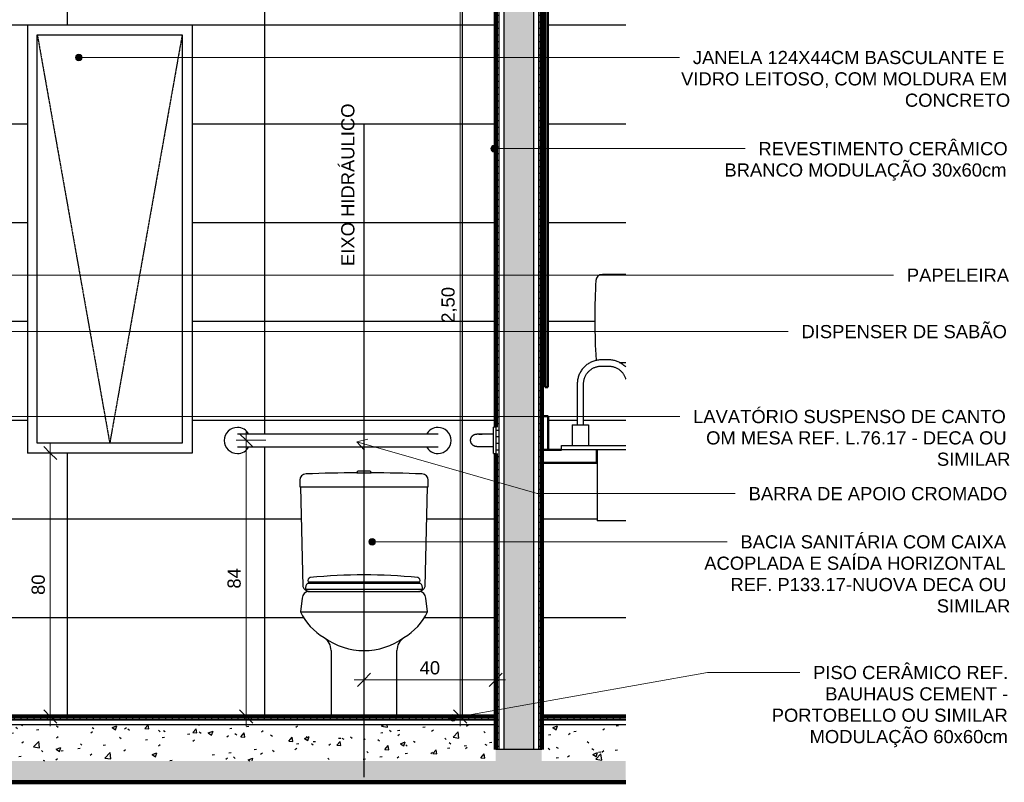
# Model space of a CAD drawing. Header units: millimetres. Extents: x -32127 to -9124, y -6877 to 4737.
# Tile 23 of 25: x -16379 to -13387, y 830 to 3146. Entities that reach past the tile are written whole.
import ezdxf

# ---------------------------------------------------------------- set-up
doc = ezdxf.new("R2010")
doc.units = ezdxf.units.MM
doc.linetypes.add('_Tracejado médio', pattern=[4, 3, -1])
doc.linetypes.add('_Tracejado pequeno', pattern=[2.25, 1.5, -0.75])
for name, color, linetype, lineweight in [('A-ANNO-DIMS', 211, 'Continuous', 9), ('A-ANNO-DIMS-20', 211, 'Continuous', 9), ('A-DETL', 90, 'Continuous', 25), ('A-FLOR', 192, 'Continuous', 25), ('A-FLOR-MCUT', 51, 'Continuous', 25), ('A-FLOR-PATT', 8, 'Continuous', 25), ('A-GENM', 13, 'Continuous', 25), ('A-GLAZ', 151, 'Continuous', 25), ('A-GLAZ-HDLN', 1, '_Tracejado pequeno', 25), ('A-WALL', 113, 'Continuous', 25), ('A-WALL-PATT', 111, 'Continuous', 90), ('G-ANNO-TEXT', 231, 'Continuous', 9), ('P-SANR-FIXT', 6, 'Continuous', 25), ('Q-CASE', 31, 'Continuous', 25), ('Q-SPCQ', 91, 'Continuous', 25)]:
    doc.layers.add(name, color=color, linetype=linetype, lineweight=lineweight)
doc.styles.add('Arial_2', font='arial.ttf', dxfattribs={"height": 40})
doc.dimstyles.new('Diagonal_-_2_0mm_Arial', dxfattribs={"dimscale": 304.8, "dimtxt": 40.810376, "dimasz": 0.131234, "dimexe": 0.098425, "dimexo": 0.0625, "dimgap": 0.009843, "dimtad": 1, "dimdec": 0, "dimlfac": 0.1, "dimdsep": 46, "dimtxsty": 'Arial_2', "dimblk1": 'OBLIQUE', "dimblk2": 'OBLIQUE', "dimsah": 1, "dimcen": 0.09, "dimdle": 0.098425, "dimadec": 0, "dimazin": 0, "dimtfac": 1, "dimtdec": 4, "dimtix": 1, "dimtmove": 0, "dimatfit": 3, "dimfxl": 0.19685, "dimfxlon": 1, "dimtvp": 1, "dimtolj": 1, "dimtzin": 0, "dimarcsym": 2})
doc.dimstyles.new('Diagonal_-_2_0mm_Arial_1', dxfattribs={"dimscale": 304.8, "dimtxt": 40.810376, "dimasz": 0.131234, "dimexe": 0.098425, "dimexo": 0.0625, "dimgap": 0.009843, "dimtad": 1, "dimlfac": 0.001, "dimrnd": 0.01, "dimzin": 0, "dimdsep": 46, "dimtxsty": 'Arial_2', "dimblk1": 'OBLIQUE', "dimblk2": 'OBLIQUE', "dimsah": 1, "dimcen": 0.09, "dimdle": 0.098425, "dimadec": 0, "dimazin": 0, "dimtfac": 1, "dimtdec": 4, "dimtix": 1, "dimtmove": 0, "dimatfit": 3, "dimfxl": 0.19685, "dimfxlon": 1, "dimtvp": 1, "dimtolj": 1, "dimtzin": 0, "dimarcsym": 2})
pattern_1 = [(50, (-14954.41, 0), (145.7474, -12.7507), [15.24, -167.64]), (355, (-14954.4, 0), (-28.194, 152.846), [12.192, -134.112]), (100.451, (-14942.26, -1.06), (117.554, 140.094), [12.952, -142.472]), (46.184, (-14954.4, 40.64), (216.864, -33.634), [22.86, -251.46]), (96.636, (-14936.34, 37.84), (189.922, 197.942), [19.428, -213.708]), (351.184, (-14954.4, 40.64), (189.925, 197.94), [18.288, -201.168]), (21, (-14934.09, 30.48), (121.292, -81.812), [15.24, -167.64]), (326, (-14934.09, 30.48), (49.442, 147.351), [12.192, -134.112]), (71.451, (-14923.98, 23.66), (170.734, 65.5375), [12.952, -142.472]), (37.5, (-14954.407, 0), (2.4709, 67.6435), [6.706, -125.781, 6.706, -129.438, -134.62]), (37.5, (-14954.407, 0), (2.4709, 67.6435), [-268.63, 6.706, -127.914]), (7.5, (-14954.41, 0), (53.4554, 80.144), [6.706, -70.917, 6.706, -122.733, -51.308]), (7.5, (-14954.41, 0), (53.4554, 80.144), [-207.061, 6.706, -44.602]), (327.5, (-14999.72, 0), (108.4723, -4.5829), [6.706, -44.094, 6.706, -151.79, -210.312]), (327.5, (-14999.72, 0), (108.4723, -4.5829), [-209.296, 6.706, -203.606]), (317.5, (-15020.04, 0), (118.503, 20.3417), [6.706, -59.334, 6.706, -98.552, -149.352]), (317.5, (-15020.04, 0), (118.503, 20.3417), [-171.298, 6.706, -142.646])]
pattern_2 = [(0, (-14954.407, 0), (0, 20), []), (90, (-14954.407, 0), (-20, 1e-15), [])]

# ---------------------------------------------------------------- blocks, each defined once
blk = doc.blocks.new('Deca_Bacia Sanitaria Monte Carlo_P_808_Caixa Acoplada - P_808_Azul AZ51_Acionamento Simples 6lpf-2935166-AMPLIAÇÃO - VISTA 02')
at = {"layer": 'P-SANR-FIXT'}
for p, q in [((-3935.4, 1769.9), (-3891.6, 1769.9)), ((-3895.7, 1775.2), (-3931.3, 1775.2)), ((-4108.5, 1747.7), (-4108.5, 1727.7)), ((-3718.5, 1727.7), (-3718.5, 1747.7)), ((-4108.5, 1727.7), (-4106, 1727.7)), ((-4106, 1727.7), (-3721, 1727.7)), ((-4106, 1727.7), (-4099.1, 1424.7)), ((-3727.9, 1424.7), (-3721, 1727.7)), ((-3721, 1727.7), (-3718.5, 1727.7)), ((-4083.9, 1410), (-3743.1, 1410)), ((-4101, 1389.1), (-4106.6, 1347.9)), ((-3720.4, 1347.9), (-3726, 1389.1)), ((-4106.6, 1347.9), (-3720.4, 1347.9)), ((-4013.5, 1230), (-4013.5, 1030)), ((-3813.5, 1030), (-3813.5, 1230))]:
    blk.add_line(p, q, dxfattribs=at)
for centre, radius, start, end in [((-4089.5, 1747.7), 19, 90, 180), ((-3913.5, -2950), 4720, 90.2663, 92.1373), ((-3929.6, 1769.6), 5.85, 107.014, 176.5472), ((-3897.4, 1769.6), 5.85, 3.4528, 72.986), ((-3913.5, -2950), 4720, 87.8627, 89.7337), ((-3737.5, 1747.7), 19, 360, 90), ((-4080.1, 1389.1), 20.9, 90, 180), ((-4080.1, 1429.7), 19.7, 194.7009, 270), ((-3746.9, 1429.7), 19.7, 270, 345.2991), ((-3746.9, 1389.1), 20.9, 0, 90), ((-3945.5, 1424.1), 178.3, 205.33, 239.9199), ((-3881.5, 1424.1), 178.3, 300.0801, 334.67), ((-3913.5, 1434.1), 204.1, 233.5296, 306.4704), ((-4061.4, 1230), 47.9, 0, 56.3101), ((-3765.6, 1230), 47.9, 123.6899, 180)]:
    blk.add_arc(centre, radius, start, end, dxfattribs=at)
blk = doc.blocks.new('Deca_Shared_Assento_P_808 - AP_80_Azul AZ51-2932978-AMPLIAÇÃO - VISTA 02')
at = {"layer": 'P-SANR-FIXT'}
for p, q in [((-4083.5, 1438.8), (-3743.5, 1438.8)), ((-4091, 1417.1), (-3736, 1417.1)), ((-3741.8, 1434.1), (-4085.2, 1434.1))]:
    blk.add_line(p, q, dxfattribs=at)
for centre, radius, start, end in [((-4073.3, 1441.6), 10.6, 108.7358, 195.2642), ((-3913.5, -129.1), 1589.1, 84.1062, 95.8938), ((-3753.7, 1441.6), 10.6, 344.7358, 71.2642), ((-4070.1, 1419.4), 21, 135.7487, 186.2513), ((-3756.9, 1419.4), 21, 353.7487, 44.2513)]:
    blk.add_arc(centre, radius, start, end, dxfattribs=at)
blk = doc.blocks.new('Pia da cozinha-Ilha - 450 x 450 mm-2935830-AMPLIAÇÃO - VISTA 02')
at = {"layer": 'P-SANR-FIXT'}
for p, q in [((-3170.3, 2113.1), (-3192.5, 2113.1)), ((-3192.5, 2094), (-3170.3, 2094)), ((-3265.6, 2040), (-3265.6, 1916.2)), ((-3246.5, 1916.2), (-3246.5, 2040)), ((-3281.4, 1916.2), (-3281.4, 1852.7)), ((-3281.4, 1916.2), (-3281.4, 1852.7)), ((-3280.8, 1916.2), (-3256, 1916.2)), ((-3280.8, 1916.2), (-3280.8, 1916.2)), ((-3256, 1916.2), (-3231.3, 1916.2)), ((-3231.3, 1916.2), (-3231.3, 1916.2)), ((-3230.6, 1852.7), (-3230.6, 1916.2)), ((-3230.6, 1852.7), (-3230.6, 1916.2)), ((-3313.2, 1852.7), (-3118.2, 1852.7)), ((-3313.2, 1840), (-3313.2, 1852.7)), ((-3118.2, 1840), (-3313.2, 1840)), ((-3205.2, 1840), (-3205.2, 1624.1)), ((-3148.1, 1624.1), (-3205.2, 1624.1)), ((-3118.2, 1624.1), (-3148.1, 1624.1))]:
    blk.add_line(p, q, dxfattribs=at)
at = {"layer": 'P-SANR-FIXT', "flags": 128}
for points in [[(-3192.5, 2113.1), (-3195.5, 2113), (-3198.4, 2112.8), (-3201.3, 2112.5), (-3204.2, 2112.1), (-3207, 2111.6), (-3209.9, 2111), (-3212.7, 2110.2), (-3215.5, 2109.3), (-3218.3, 2108.4), (-3221, 2107.3), (-3223.6, 2106.1), (-3226.3, 2104.8), (-3228.8, 2103.4), (-3231.3, 2101.9), (-3233.8, 2100.3), (-3236.2, 2098.6), (-3238.5, 2096.8), (-3240.7, 2094.9), (-3242.9, 2093), (-3244.9, 2090.9), (-3246.9, 2088.8), (-3248.8, 2086.6), (-3250.6, 2084.3), (-3252.4, 2081.9), (-3254, 2079.5), (-3255.5, 2077), (-3256.9, 2074.4), (-3258.3, 2071.8), (-3259.5, 2069.2), (-3260.6, 2066.5), (-3261.6, 2063.7), (-3262.5, 2061), (-3263.3, 2058.1), (-3264, 2055.3), (-3264.5, 2052.4), (-3264.9, 2049.5), (-3265.3, 2046.6), (-3265.5, 2043.7), (-3265.6, 2040.8), (-3265.6, 2040)], [(-3246.5, 2040), (-3246.5, 2042.2), (-3246.3, 2044.3), (-3246.1, 2046.5), (-3245.8, 2048.6), (-3245.4, 2050.7), (-3245, 2052.9), (-3244.4, 2054.9), (-3243.8, 2057), (-3243.1, 2059), (-3242.3, 2061), (-3241.4, 2063), (-3240.4, 2064.9), (-3239.4, 2066.8), (-3238.3, 2068.7), (-3237.1, 2070.5), (-3235.8, 2072.3), (-3234.5, 2074), (-3233.1, 2075.6), (-3231.7, 2077.2), (-3230.1, 2078.7), (-3228.6, 2080.2), (-3226.9, 2081.6), (-3225.2, 2083), (-3223.5, 2084.2), (-3221.7, 2085.4), (-3219.9, 2086.6), (-3218, 2087.6), (-3216.1, 2088.6), (-3214.1, 2089.5), (-3212.1, 2090.3), (-3210.1, 2091.1), (-3208, 2091.7), (-3205.9, 2092.3), (-3203.8, 2092.8), (-3201.7, 2093.2), (-3199.6, 2093.5), (-3197.4, 2093.8), (-3195.3, 2093.9), (-3193.1, 2094), (-3192.5, 2094)], [(-3118.2, 2091.2), (-3119.4, 2092.4), (-3121.6, 2094.4), (-3123.8, 2096.3), (-3126.1, 2098.1), (-3128.4, 2099.8), (-3130.9, 2101.5), (-3133.3, 2103), (-3135.9, 2104.4), (-3138.5, 2105.8), (-3141.2, 2107), (-3143.9, 2108.1), (-3146.6, 2109.1), (-3149.4, 2110), (-3152.2, 2110.8), (-3155, 2111.4), (-3157.9, 2112), (-3160.8, 2112.4), (-3163.7, 2112.7), (-3166.6, 2113), (-3169.5, 2113), (-3170.3, 2113.1)], [(-3170.3, 2094), (-3168.2, 2094), (-3166, 2093.8), (-3163.9, 2093.6), (-3161.7, 2093.3), (-3159.6, 2092.9), (-3157.5, 2092.5), (-3155.4, 2091.9), (-3153.3, 2091.3), (-3151.3, 2090.5), (-3149.3, 2089.7), (-3147.3, 2088.9), (-3145.4, 2087.9), (-3143.5, 2086.9), (-3141.6, 2085.8), (-3139.8, 2084.6), (-3138.1, 2083.3), (-3136.4, 2082), (-3134.7, 2080.6), (-3133.1, 2079.1), (-3131.6, 2077.6), (-3130.1, 2076.1), (-3128.7, 2074.4), (-3127.4, 2072.7), (-3126.1, 2071), (-3124.9, 2069.2), (-3123.8, 2067.3), (-3122.7, 2065.5), (-3121.7, 2063.5), (-3120.8, 2061.6), (-3120, 2059.6), (-3119.3, 2057.6), (-3118.6, 2055.5), (-3118.2, 2054)]]:
    blk.add_lwpolyline(points, dxfattribs=at)
blk = doc.blocks.new('817_Grab_Bars - 8170-001240-3724552-AMPLIAÇÃO - VISTA 02')
at = {"layer": 'Q-SPCQ'}
for p, q in [((-3552.9, 1887.8), (-3552.7, 1887.8)), ((-3520.6, 1887.8), (-3538.9, 1887.8)), ((-3513.5, 1908.4), (-3520.6, 1908.4)), ((-3520.6, 1829), (-3520.6, 1908.4)), ((-3513.5, 1908.4), (-3513.5, 1829)), ((-3538.9, 1849.7), (-3520.6, 1849.7)), ((-3520.6, 1829), (-3513.5, 1829))]:
    blk.add_line(p, q, dxfattribs=at)
at = {"layer": 'Q-SPCQ', "flags": 128}
for points in [[(-3589.7, 1868.7), (-3589.7, 1869.5), (-3589.6, 1870.2), (-3589.6, 1871), (-3589.4, 1871.8), (-3589.3, 1872.5), (-3589.1, 1873.3), (-3588.9, 1874), (-3588.7, 1874.7), (-3588.5, 1875.4), (-3588.2, 1876.1), (-3587.9, 1876.8), (-3587.5, 1877.5), (-3587.2, 1878.2), (-3586.8, 1878.8), (-3586.4, 1879.5), (-3585.9, 1880.1), (-3585.5, 1880.7), (-3585, 1881.3), (-3584.4, 1881.8), (-3583.9, 1882.4), (-3583.4, 1882.9), (-3582.8, 1883.4), (-3582.2, 1883.9), (-3581.6, 1884.3), (-3580.9, 1884.8), (-3580.3, 1885.2), (-3579.6, 1885.5), (-3578.9, 1885.9), (-3578.2, 1886.2), (-3577.5, 1886.5), (-3576.8, 1886.7), (-3576.1, 1887), (-3575.4, 1887.2), (-3574.6, 1887.4), (-3573.9, 1887.5), (-3573.1, 1887.6), (-3572.4, 1887.7), (-3571.6, 1887.8), (-3570.8, 1887.8)], [(-3538.9, 1887.8), (-3540.2, 1887.8), (-3541.4, 1887.8), (-3542.7, 1887.8), (-3543.9, 1887.8), (-3545.2, 1887.8), (-3546.4, 1887.8), (-3547.7, 1887.8), (-3548.9, 1887.8), (-3550.1, 1887.8), (-3551.3, 1887.8), (-3552.4, 1887.8), (-3553.6, 1887.8), (-3554.7, 1887.8), (-3555.8, 1887.8), (-3556.8, 1887.8), (-3557.9, 1887.8), (-3558.9, 1887.8), (-3559.8, 1887.8), (-3560.8, 1887.8), (-3561.7, 1887.8), (-3562.5, 1887.8), (-3563.4, 1887.8), (-3564.2, 1887.8), (-3564.9, 1887.8), (-3565.6, 1887.8), (-3566.3, 1887.8), (-3566.9, 1887.8), (-3567.5, 1887.8), (-3568, 1887.8), (-3568.5, 1887.8), (-3568.9, 1887.8), (-3569.3, 1887.8), (-3569.6, 1887.8), (-3569.9, 1887.8), (-3570.2, 1887.8), (-3570.4, 1887.8), (-3570.5, 1887.8), (-3570.6, 1887.8), (-3570.6, 1887.8), (-3570.6, 1887.8)], [(-3565.1, 1887.8), (-3564.4, 1887.8), (-3563.6, 1887.8), (-3562.8, 1887.8), (-3561.9, 1887.8), (-3561, 1887.8), (-3560.1, 1887.8), (-3559.1, 1887.8), (-3558.1, 1887.8), (-3557.1, 1887.8), (-3556, 1887.8), (-3555, 1887.8)], [(-3570.6, 1849.7), (-3571.4, 1849.7), (-3572.2, 1849.7), (-3572.9, 1849.8), (-3573.7, 1849.9), (-3574.4, 1850.1), (-3575.2, 1850.2), (-3575.9, 1850.4), (-3576.6, 1850.6), (-3577.4, 1850.9), (-3578.1, 1851.2), (-3578.8, 1851.5), (-3579.4, 1851.8), (-3580.1, 1852.2), (-3580.8, 1852.6), (-3581.4, 1853), (-3582, 1853.4), (-3582.6, 1853.9), (-3583.2, 1854.4), (-3583.8, 1854.9), (-3584.3, 1855.5), (-3584.8, 1856), (-3585.3, 1856.6), (-3585.8, 1857.2), (-3586.2, 1857.8), (-3586.7, 1858.4), (-3587.1, 1859.1), (-3587.4, 1859.7), (-3587.8, 1860.4), (-3588.1, 1861.1), (-3588.4, 1861.8), (-3588.7, 1862.5), (-3588.9, 1863.3), (-3589.1, 1864), (-3589.3, 1864.7), (-3589.4, 1865.5), (-3589.5, 1866.2), (-3589.6, 1867), (-3589.7, 1867.8), (-3589.7, 1868.5), (-3589.7, 1868.7)], [(-3570.6, 1849.7), (-3570.6, 1849.7), (-3570.5, 1849.7), (-3570.4, 1849.7), (-3570.2, 1849.7), (-3570, 1849.7), (-3569.7, 1849.7), (-3569.4, 1849.7), (-3569, 1849.7), (-3568.6, 1849.7), (-3568.1, 1849.7), (-3567.6, 1849.7), (-3567.1, 1849.7), (-3566.4, 1849.7), (-3565.8, 1849.7), (-3565.1, 1849.7), (-3564.4, 1849.7), (-3563.6, 1849.7), (-3562.8, 1849.7), (-3561.9, 1849.7), (-3561, 1849.7), (-3560.1, 1849.7), (-3559.1, 1849.7), (-3558.1, 1849.7), (-3557.1, 1849.7), (-3556, 1849.7), (-3555, 1849.7), (-3553.9, 1849.7), (-3552.7, 1849.7), (-3551.6, 1849.7), (-3550.4, 1849.7), (-3549.2, 1849.7), (-3548, 1849.7), (-3546.8, 1849.7), (-3545.5, 1849.7), (-3544.3, 1849.7), (-3543, 1849.7), (-3541.8, 1849.7), (-3540.5, 1849.7), (-3539.2, 1849.7), (-3538.9, 1849.7)]]:
    blk.add_lwpolyline(points, dxfattribs=at)
blk = doc.blocks.new('Janela branca translucida - JN2 - Janela branca translucida-4332272-AMPLIAÇÃO - VISTA 02')
at = {"layer": 'A-GLAZ'}
for p, q in [((-4936, 3130), (-4936, 1830)), ((-4436, 3130), (-4936, 3130)), ((-4436, 3130), (-4436, 1830)), ((-4906, 3100), (-4466, 3100)), ((-4906, 1860), (-4906, 3100)), ((-4466, 3100), (-4466, 1860)), ((-4466, 1860), (-4906, 1860)), ((-4436, 1830), (-4936, 1830))]:
    blk.add_line(p, q, dxfattribs=at)
at = {"layer": 'A-GLAZ-HDLN'}
for p in [(-4906, 3100), (-4466, 3100)]:
    blk.add_line(p, (-4686, 1860), dxfattribs=at)
blk = doc.blocks.new('Espelho - Espelho 150-4113265-AMPLIAÇÃO - VISTA 02')
at = {"layer": 'A-GENM', "lineweight": 50}
for p, q in [((-3355.5, 3230), (-3363.5, 3230)), ((-3363.5, 3230), (-3363.5, 2030)), ((-3355.5, 2030), (-3355.5, 3230)), ((-3363.5, 2030), (-3355.5, 2030))]:
    blk.add_line(p, q, dxfattribs=at)
blk = doc.blocks.new('Topo de bancada do banheiro com buraco de pia quadrado - Profundidade 400mm-4355601-AMPLIAÇÃO - VISTA 02')
at = {"layer": 'Q-CASE', "lineweight": 50}
for p, q in [((-3354.4, 1941.6), (-3373.5, 1941.6)), ((-3373.5, 1941.6), (-3373.5, 1840)), ((-3354.4, 1840), (-3354.4, 1941.6)), ((-3373.5, 1840), (-3354.4, 1840)), ((-3313.2, 1840), (-3373.5, 1840)), ((-3373.5, 1840), (-3373.5, 1800)), ((-3206.2, 1800), (-3206.2, 1840)), ((-3373.5, 1800), (-3206.2, 1800))]:
    blk.add_line(p, q, dxfattribs=at)
at = {"layer": 'Q-CASE'}
blk.add_line((-3205.3, 1800), (-3206.2, 1800), dxfattribs=at)
blk = doc.blocks.new('817_Grab_Bars - 8170-001240-V9-AMPLIAÇÃO - VISTA 02')
at = {"layer": 'Q-SPCQ'}
for p, q in [((-3720.4, 1887.3), (-4266.5, 1887.3)), ((-4266.5, 1849.2), (-3720.4, 1849.2))]:
    blk.add_line(p, q, dxfattribs=at)
at = {"layer": 'Q-SPCQ', "flags": 128}
for points in [[(-4266.5, 1887.3), (-4267.8, 1887.3), (-4269.1, 1887.3), (-4270.3, 1887.3), (-4271.6, 1887.3), (-4272.8, 1887.3), (-4274.1, 1887.3), (-4275.3, 1887.3), (-4276.5, 1887.3), (-4277.7, 1887.3), (-4278.9, 1887.3), (-4280.1, 1887.3), (-4281.2, 1887.3), (-4282.3, 1887.3), (-4283.4, 1887.3), (-4284.5, 1887.3), (-4285.5, 1887.3), (-4286.5, 1887.3), (-4287.5, 1887.3), (-4288.4, 1887.3), (-4289.3, 1887.3), (-4290.2, 1887.3), (-4291, 1887.3), (-4291.8, 1887.3), (-4292.6, 1887.3), (-4293.3, 1887.3), (-4293.9, 1887.3), (-4294.5, 1887.3), (-4295.1, 1887.3), (-4295.7, 1887.3), (-4296.1, 1887.3), (-4296.6, 1887.3), (-4297, 1887.3), (-4297.3, 1887.3), (-4297.6, 1887.3), (-4297.8, 1887.3), (-4298, 1887.3), (-4298.2, 1887.3), (-4298.3, 1887.3), (-4298.3, 1887.3), (-4298.3, 1887.3)], [(-3688.7, 1887.3), (-3688.7, 1887.3), (-3688.8, 1887.3), (-3688.9, 1887.3), (-3689.1, 1887.3), (-3689.3, 1887.3), (-3689.6, 1887.3), (-3689.9, 1887.3), (-3690.3, 1887.3), (-3690.7, 1887.3), (-3691.2, 1887.3), (-3691.7, 1887.3), (-3692.3, 1887.3), (-3692.9, 1887.3), (-3693.5, 1887.3), (-3694.2, 1887.3), (-3695, 1887.3), (-3695.8, 1887.3), (-3696.6, 1887.3), (-3697.4, 1887.3), (-3698.3, 1887.3), (-3699.2, 1887.3), (-3700.2, 1887.3), (-3701.2, 1887.3), (-3702.2, 1887.3), (-3703.3, 1887.3), (-3704.4, 1887.3), (-3705.5, 1887.3), (-3706.6, 1887.3), (-3707.8, 1887.3), (-3708.9, 1887.3), (-3710.1, 1887.3), (-3711.3, 1887.3), (-3712.6, 1887.3), (-3713.8, 1887.3), (-3715, 1887.3), (-3716.3, 1887.3), (-3717.6, 1887.3), (-3718.8, 1887.3), (-3720.1, 1887.3), (-3720.4, 1887.3)], [(-4298.3, 1849.2), (-4298.3, 1849.2), (-4298.2, 1849.2), (-4298.1, 1849.2), (-4297.9, 1849.2), (-4297.7, 1849.2), (-4297.4, 1849.2), (-4297.1, 1849.2), (-4296.7, 1849.2), (-4296.3, 1849.2), (-4295.8, 1849.2), (-4295.3, 1849.2), (-4294.7, 1849.2), (-4294.1, 1849.2), (-4293.4, 1849.2), (-4292.7, 1849.2), (-4292, 1849.2), (-4291.2, 1849.2), (-4290.4, 1849.2), (-4289.6, 1849.2), (-4288.7, 1849.2), (-4287.7, 1849.2), (-4286.8, 1849.2), (-4285.8, 1849.2), (-4284.8, 1849.2), (-4283.7, 1849.2), (-4282.6, 1849.2), (-4281.5, 1849.2), (-4280.4, 1849.2), (-4279.2, 1849.2), (-4278, 1849.2), (-4276.9, 1849.2), (-4275.6, 1849.2), (-4274.4, 1849.2), (-4273.2, 1849.2), (-4271.9, 1849.2), (-4270.7, 1849.2), (-4269.4, 1849.2), (-4268.2, 1849.2), (-4266.9, 1849.2), (-4266.5, 1849.2)], [(-3720.4, 1849.2), (-3719.2, 1849.2), (-3717.9, 1849.2), (-3716.6, 1849.2), (-3715.4, 1849.2), (-3714.1, 1849.2), (-3712.9, 1849.2), (-3711.7, 1849.2), (-3710.5, 1849.2), (-3709.3, 1849.2), (-3708.1, 1849.2), (-3706.9, 1849.2), (-3705.8, 1849.2), (-3704.7, 1849.2), (-3703.6, 1849.2), (-3702.5, 1849.2), (-3701.5, 1849.2), (-3700.5, 1849.2), (-3699.5, 1849.2), (-3698.6, 1849.2), (-3697.7, 1849.2), (-3696.8, 1849.2), (-3696, 1849.2), (-3695.2, 1849.2), (-3694.4, 1849.2), (-3693.7, 1849.2), (-3693.1, 1849.2), (-3692.4, 1849.2), (-3691.9, 1849.2), (-3691.3, 1849.2), (-3690.8, 1849.2), (-3690.4, 1849.2), (-3690, 1849.2), (-3689.7, 1849.2), (-3689.4, 1849.2), (-3689.2, 1849.2), (-3689, 1849.2), (-3688.8, 1849.2), (-3688.7, 1849.2), (-3688.7, 1849.2), (-3688.7, 1849.2)]]:
    blk.add_lwpolyline(points, dxfattribs=at)
at = {"layer": 'Q-SPCQ'}
for centre, start, end in [((-4298.3, 1868.2), 90, 270), ((-4298.3, 1868.2), 28.7506, 90), ((-3688.7, 1868.2), 90, 151.2439), ((-3688.7, 1868.2), 270, 90), ((-4298.3, 1868.2), 270, 331.2439), ((-3688.7, 1868.2), 208.7506, 270)]:
    blk.add_arc(centre, 39.7, start, end, dxfattribs=at)
blk = doc.blocks.new('Soap_Dispenser-Bradley_Corp_Diplomat-6A01-11 - 6A01-11-3616145-AMPLIAÇÃO - VISTA 02')
at = {"layer": 'Q-SPCQ'}
for p, q in [((-3118.2, 2372.7), (-3189.1, 2372.7)), ((-3209.4, 2129.6), (-3208.1, 2111.3)), ((-3138.1, 2105.2), (-3118.2, 2105.2))]:
    blk.add_line(p, q, dxfattribs=at)
for centre, radius, start, end in [((-3189.1, 2352.7), 20, 90.0497, 176.7084), ((-1212.4, 2239), 2000, 176.7084, 183.1356)]:
    blk.add_arc(centre, radius, start, end, dxfattribs=at)
blk = doc.blocks.new('DIMBLOCK87-AMPLIAÇÃO - VISTA 02')
at = {"layer": 'A-ANNO-DIMS-20'}
for p, q in [((-15040.4, 3560), (-15040.4, 1000)), ((-14980.4, 3530), (-15070.4, 3530)), ((-15040.4, 3530), (-14980.4, 3530)), ((-14980.4, 1030), (-15070.4, 1030)), ((-15040.4, 1030), (-14980.4, 1030))]:
    blk.add_line(p, q, dxfattribs=at)
at = {"layer": 'A-ANNO-DIMS-20', "lineweight": 18}
for p, q in [((-15040.4, 3530), (-15060.4, 3550)), ((-15040.4, 3530), (-15020.4, 3510)), ((-15040.4, 1030), (-15060.4, 1050)), ((-15040.4, 1030), (-15020.4, 1010))]:
    blk.add_line(p, q, dxfattribs=at)
at = {"layer": 'A-ANNO-DIMS-20', "color": 0, "insert": (-15097.2, 2225.7), "char_height": 40, "width": 130.261, "attachment_point": 1, "rotation": 90, "line_spacing_factor": 0.941778, "style": 'Arial_2'}
blk.add_mtext('2,50', dxfattribs=at)
blk = doc.blocks.new('_Oblique')
at = {"color": 0, "linetype": 'ByBlock', "lineweight": -2}
blk.add_line((-0.5, -0.5), (0.5, 0.5), dxfattribs=at)
blk = doc.blocks.new('DIMBLOCK89-AMPLIAÇÃO - VISTA 02')
at = {"layer": 'A-ANNO-DIMS-20'}
for p, q in [((-15332.5, 1201), (-15332.5, 1111)), ((-15332.5, 1141), (-15332.5, 1201)), ((-14932.5, 1201), (-14932.5, 1111)), ((-14932.5, 1141), (-14932.5, 1201)), ((-15362.5, 1141), (-14902.5, 1141))]:
    blk.add_line(p, q, dxfattribs=at)
at = {"layer": 'A-ANNO-DIMS-20', "lineweight": 18}
for p, q in [((-15332.5, 1141), (-15352.5, 1121)), ((-15332.5, 1141), (-15312.5, 1161)), ((-14932.5, 1141), (-14952.5, 1121)), ((-14932.5, 1141), (-14912.5, 1161))]:
    blk.add_line(p, q, dxfattribs=at)
at = {"layer": 'A-ANNO-DIMS-20', "color": 0, "insert": (-15163.5, 1197.8), "char_height": 40, "width": 74.435, "attachment_point": 1, "line_spacing_factor": 0.941778, "style": 'Arial_2'}
blk.add_mtext('40', dxfattribs=at)
blk = doc.blocks.new('DIMBLOCK90-AMPLIAÇÃO - VISTA 02')
at = {"layer": 'A-ANNO-DIMS-20', "lineweight": 18}
for p, q in [((-15690.4, 1868.7), (-15710.4, 1888.7)), ((-15690.4, 1868.7), (-15670.4, 1848.7)), ((-15690.4, 1030), (-15710.4, 1050)), ((-15690.4, 1030), (-15670.4, 1010))]:
    blk.add_line(p, q, dxfattribs=at)
at = {"layer": 'A-ANNO-DIMS-20'}
for p, q in [((-15690.4, 1000), (-15690.4, 1898.7)), ((-15630.4, 1868.7), (-15720.4, 1868.7)), ((-15690.4, 1868.7), (-15630.4, 1868.7)), ((-15750.4, 1030), (-15660.4, 1030)), ((-15690.4, 1030), (-15750.4, 1030))]:
    blk.add_line(p, q, dxfattribs=at)
at = {"layer": 'A-ANNO-DIMS-20', "color": 0, "insert": (-15747.2, 1418.3), "char_height": 40, "width": 74.435, "attachment_point": 1, "rotation": 90, "line_spacing_factor": 0.941778, "style": 'Arial_2'}
blk.add_mtext('84', dxfattribs=at)
blk = doc.blocks.new('DIMBLOCK91-AMPLIAÇÃO - VISTA 02')
at = {"layer": 'A-ANNO-DIMS-20'}
for p, q in [((-16285.5, 1000), (-16285.5, 1860)), ((-16345.5, 1830), (-16255.5, 1830)), ((-16285.5, 1830), (-16345.5, 1830)), ((-16345.5, 1030), (-16255.5, 1030)), ((-16285.5, 1030), (-16345.5, 1030))]:
    blk.add_line(p, q, dxfattribs=at)
at = {"layer": 'A-ANNO-DIMS-20', "lineweight": 18}
for p, q in [((-16285.5, 1830), (-16305.5, 1850)), ((-16285.5, 1830), (-16265.5, 1810)), ((-16285.5, 1030), (-16305.5, 1050)), ((-16285.5, 1030), (-16265.5, 1010))]:
    blk.add_line(p, q, dxfattribs=at)
at = {"layer": 'A-ANNO-DIMS-20', "color": 0, "insert": (-16342.3, 1399), "char_height": 40, "width": 74.435, "attachment_point": 1, "rotation": 90, "line_spacing_factor": 0.941778, "style": 'Arial_2'}
blk.add_mtext('80', dxfattribs=at)

msp = doc.modelspace()

# ---------------------------------------------------------------- hatches: boundary and pattern name
at = {"layer": 'A-FLOR-PATT'}
h = msp.add_hatch(dxfattribs=at)
h.set_pattern_fill('FP_20', color=256, style=0, pattern_type=2)
h.set_pattern_definition(pattern_2)
h.paths.add_polyline_path([(-14932.474, 1020), (-14932.474, 1030), (-17354.974, 1030), (-17354.974, 1020), (-15380.271, 1020)], flags=0)
h = msp.add_hatch(dxfattribs=at)
h.set_pattern_fill('FP_20', color=256, style=0, pattern_type=2)
h.set_pattern_definition(pattern_2)
h.paths.add_polyline_path([(-14537.176, 1020), (-14537.176, 1030), (-14792.474, 1030), (-14792.474, 1020)], flags=0)
h = msp.add_hatch(dxfattribs=at)
h.set_pattern_fill('FP_19', color=256, style=0, pattern_type=2)
h.set_pattern_definition(pattern_1)
h.paths.add_polyline_path([(-15380.271, 895), (-14932.474, 895), (-14932.474, 1005), (-17354.974, 1005), (-17354.974, 895), (-16223.365, 895)], flags=0)
h = msp.add_hatch(dxfattribs=at)
h.set_pattern_fill('FP_19', color=256, style=0, pattern_type=2)
h.set_pattern_definition(pattern_1)
h.paths.add_polyline_path([(-14537.176, 895), (-14537.176, 1005), (-14792.474, 1005), (-14792.474, 895)], flags=0)
h = msp.add_hatch(dxfattribs=at)
h.set_pattern_fill('FP_19', color=256, style=0, pattern_type=2)
h.set_pattern_definition(pattern_1)
h.paths.add_polyline_path([(-16223.365, 830), (-14537.176, 830), (-14537.176, 895), (-14792.474, 895), (-14792.474, 930), (-14932.474, 930), (-14932.474, 895), (-17354.974, 895), (-17354.974, 930), (-17909.554, 930), (-17909.554, 830), (-17066.46, 830)], flags=0)
at = {"layer": 'A-WALL-PATT', "lineweight": 25}
h = msp.add_hatch(dxfattribs=at)
h.set_pattern_fill('FP_21', color=256, style=0, pattern_type=2)
h.set_pattern_definition([(0, (-17433.72, 1030), (0, 300), []), (90, (-17433.7, 1030), (-600, 4e-14), [])])
h.paths.add_polyline_path([(-17354.974, 1030), (-15432.474, 1030), (-15432.474, 1230), (-15433.914, 1241.66), (-15438.146, 1252.621), (-15444.918, 1262.222), (-15453.821, 1269.888), (-15482.849, 1290.858), (-15507.1, 1317.208), (-15525.594, 1347.872), (-15519.261, 1394.494), (-15517.171, 1399.54), (-15513.846, 1403.872), (-15509.514, 1407.197), (-15504.468, 1409.287), (-15499.053, 1410), (-15504.139, 1410.747), (-15507.398, 1411.858), (-15511.069, 1414.096), (-15514.208, 1417.142), (-15516.541, 1420.664), (-15518.08, 1424.679), (-15524.974, 1727.743), (-15527.474, 1727.743), (-15527.474, 1747.743), (-15526.827, 1752.653), (-15524.932, 1757.23), (-15521.917, 1761.159), (-15517.987, 1764.174), (-15513.411, 1766.07), (-15508.5, 1766.717), (-15431.47, 1768.962), (-15354.414, 1769.949), (-15354.158, 1771.342), (-15353.575, 1772.634), (-15352.565, 1773.851), (-15351.58, 1774.616), (-15350.286, 1775.192), (-15314.662, 1775.192), (-15313.368, 1774.616), (-15312.249, 1773.747), (-15311.373, 1772.634), (-15310.789, 1771.342), (-15310.534, 1769.949), (-15233.478, 1768.962), (-15156.448, 1766.717), (-15151.537, 1766.07), (-15146.867, 1764.103), (-15143.031, 1761.159), (-15139.974, 1757.128), (-15138.12, 1752.653), (-15137.474, 1747.743), (-15137.474, 1727.743), (-15139.974, 1727.743), (-15146.867, 1424.679), (-15148.407, 1420.664), (-15150.782, 1417.079), (-15154.239, 1413.877), (-15157.848, 1411.756), (-15161.62, 1410.47), (-15165.895, 1410), (-15160.48, 1409.287), (-15155.434, 1407.197), (-15151.101, 1403.872), (-15147.777, 1399.54), (-15145.687, 1394.494), (-15139.354, 1347.872), (-15157.848, 1317.208), (-15182.099, 1290.858), (-15211.126, 1269.888), (-15220.03, 1262.222), (-15226.801, 1252.621), (-15231.034, 1241.66), (-15232.474, 1230), (-15232.474, 1030), (-14932.474, 1030), (-14932.474, 1829.038), (-14939.618, 1829.038), (-14939.618, 1849.675), (-14991.037, 1849.875), (-14995.195, 1850.585), (-14999.149, 1852.227), (-15003.511, 1855.798), (-15006.122, 1859.2), (-15008.025, 1863.794), (-15008.674, 1868.725), (-15007.698, 1874.445), (-15006.122, 1878.25), (-15002.987, 1882.278), (-14998.653, 1885.428), (-14993.747, 1887.238), (-14988.533, 1887.759), (-14973.808, 1887.753), (-14939.618, 1887.775), (-14939.618, 1908.413), (-14932.474, 1908.413), (-14932.474, 3530), (-17354.974, 3530), (-17354.974, 2211.176), (-17281.999, 2207.99), (-17281.999, 2206.817), (-17276.409, 2206.817), (-17274.602, 2205.467), (-17273.188, 2203.71), (-17272.255, 2201.657), (-17271.861, 2199.436), (-17268.183, 2144.365), (-17266.383, 2089.2), (-17266.383, 2051.569), (-17268.425, 2013.764), (-17273.543, 1976.251), (-17274.119, 1974.313), (-17275.114, 1972.553), (-17277.233, 1970.533), (-17278.137, 1969.906), (-17280.014, 1969.154), (-17282.011, 1968.84), (-17321.774, 1968.84), (-17324.931, 1968.402), (-17327.883, 1967.202), (-17330.452, 1965.315), (-17332.478, 1962.855), (-17333.84, 1959.974), (-17335.056, 1953.768), (-17336.35, 1950.978), (-17338.297, 1948.558), (-17340.77, 1946.677), (-17343.622, 1945.448), (-17346.687, 1944.941), (-17354.974, 1944.651), (-17354.974, 1828.413), (-17347.83, 1828.413), (-17347.83, 1807.775), (-17296.547, 1807.614), (-17292.287, 1806.875), (-17288.116, 1805.082), (-17284.091, 1801.854), (-17282.669, 1800), (-17205.91, 1800), (-17205.91, 1804), (-17201.218, 1804), (-17201.218, 1968), (-17199.218, 1968), (-17199.218, 1970), (-17201.218, 1970), (-17201.218, 2000), (-17161.218, 2000), (-17161.218, 1986.268), (-17122.935, 1986.165), (-17122.144, 1985.866), (-17121.367, 1984.768), (-17121.155, 1982.491), (-17121.704, 1981.146), (-17122.655, 1980.37), (-17124.265, 1980.268), (-17161.218, 1980.268), (-17161.218, 1970), (-17163.218, 1970), (-17163.218, 1968), (-17161.218, 1968), (-17161.218, 1952.642), (-17110.507, 1952.642), (-17108.311, 1952.233), (-17106.264, 1951.034), (-17104.507, 1949.127), (-17102.86, 1945.622), (-17102.234, 1942.922), (-17102.022, 1940.642), (-17102.311, 1937.664), (-17102.86, 1935.442), (-17103.866, 1933.172), (-17110.482, 1933.172), (-17110.482, 1927.072), (-17126.482, 1927.072), (-17126.482, 1928.97), (-17127.098, 1928.741), (-17161.218, 1928.642), (-17161.218, 1804), (-17156.525, 1804), (-17156.525, 1800), (-16917.474, 1800), (-16917.474, 1675), (-17041.322, 1675), (-17041.322, 1585), (-17029.921, 1584.771), (-17028.353, 1584.121), (-17027.474, 1582), (-17027.474, 1525), (-17028.616, 1519.26), (-17031.867, 1514.393), (-17037.306, 1510.982), (-17040.645, 1510.264), (-17045.357, 1510), (-17072.474, 1510), (-17078.282, 1511.187), (-17083.139, 1514.481), (-17086.332, 1519.26), (-17087.474, 1525), (-17087.366, 1582.261), (-17086.595, 1584.121), (-17084.474, 1585), (-17073.626, 1585.04), (-17073.827, 1675), (-17354.974, 1675), (-17354.974, 1084.519)], flags=0)
h.paths.add_polyline_path([(-14792.474, 1030), (-14537.176, 1030), (-14537.176, 1624.1), (-14624.224, 1624.1), (-14624.224, 1800), (-14792.474, 1800), (-14792.474, 1084.519)], flags=0)
h.paths.add_polyline_path([(-15717.274, 1828.512), (-15727.872, 1830), (-15737.118, 1833.83), (-15745.337, 1840.137), (-15751.644, 1848.356), (-15755.609, 1857.928), (-15756.961, 1868.2), (-15755.609, 1878.472), (-15751.644, 1888.044), (-15745.337, 1896.263), (-15737.118, 1902.57), (-15727.546, 1906.535), (-15717.274, 1907.887), (-15707.002, 1906.535), (-15697.43, 1902.57), (-15689.211, 1896.263), (-15682.575, 1887.25), (-15142.373, 1887.25), (-15142.044, 1888.044), (-15135.737, 1896.263), (-15127.518, 1902.57), (-15117.946, 1906.535), (-15107.674, 1907.887), (-15097.402, 1906.535), (-15087.83, 1902.57), (-15079.611, 1896.263), (-15073.304, 1888.044), (-15069.339, 1878.472), (-15067.986, 1868.2), (-15069.339, 1857.928), (-15073.304, 1848.356), (-15079.611, 1840.137), (-15087.83, 1833.83), (-15097.402, 1829.865), (-15107.674, 1828.512), (-15118.272, 1830), (-15127.518, 1833.83), (-15135.737, 1840.137), (-15142.373, 1849.15), (-15682.575, 1849.15), (-15682.904, 1848.356), (-15689.211, 1840.137), (-15697.43, 1833.83), (-15707.002, 1829.865), (-15712.343, 1829.162)], flags=0)
h.paths.add_polyline_path([(-15884.974, 1830), (-16354.974, 1830), (-16354.974, 3130), (-15854.974, 3130), (-15854.974, 1830)], flags=0)
h.paths.add_polyline_path([(-14732.174, 1840), (-14732.174, 1852.7), (-14699.787, 1852.7), (-14699.787, 1916.2), (-14684.549, 1916.2), (-14684.549, 2040.025), (-14682.936, 2054.964), (-14678.99, 2067.97), (-14672.242, 2080.596), (-14662.833, 2091.93), (-14652.094, 2100.743), (-14639.469, 2107.491), (-14627.068, 2111.253), (-14628.354, 2129.64), (-14631.346, 2241.762), (-14628.048, 2353.875), (-14627.13, 2358.822), (-14625.007, 2363.384), (-14621.813, 2367.273), (-14617.751, 2370.241), (-14613.076, 2372.103), (-14608.084, 2372.74), (-14537.176, 2372.74), (-14537.176, 3530), (-14792.474, 3530), (-14792.474, 1941.6), (-14773.424, 1941.6), (-14773.424, 1840), (-14747.95, 1840)], flags=0)
h.paths.add_polyline_path([(-14567.074, 1852.7), (-14537.176, 1852.7), (-14537.176, 2053.242), (-14539.432, 2060.68), (-14544.42, 2070.012), (-14551.133, 2078.191), (-14559.312, 2084.904), (-14568.644, 2089.891), (-14578.769, 2092.963), (-14589.869, 2094), (-14611.524, 2094), (-14622.054, 2092.963), (-14632.179, 2089.891), (-14642.076, 2084.44), (-14649.69, 2078.191), (-14656.402, 2070.012), (-14661.39, 2060.68), (-14664.462, 2050.555), (-14665.499, 2040.025), (-14665.499, 1916.2), (-14650.261, 1916.2), (-14650.261, 1852.7), (-14576.984, 1852.7)], flags=0)
h.paths.add_polyline_path([(-16596.977, 2017.3), (-16876.377, 2017.3), (-16876.377, 2406.238), (-16596.977, 2406.238), (-16596.977, 2021.446)], flags=0)
h.paths.add_polyline_path([(-14774.474, 2030), (-14782.474, 2030), (-14782.474, 3230), (-14774.474, 3230), (-14774.474, 2255.678)], flags=0)
h.paths.add_polyline_path([(-14537.176, 2091.069), (-14537.176, 2105.201), (-14557.069, 2105.201), (-14548.728, 2100.743), (-14537.394, 2091.334)], flags=0)
h.paths.add_polyline_path([(-14537.176, 3560), (-14537.176, 3830), (-14792.474, 3830), (-14792.474, 3560)], flags=0)
h.paths.add_polyline_path([(-17354.974, 3560), (-14932.474, 3560), (-14932.474, 3830), (-17354.974, 3830)], flags=0)
h = msp.add_hatch(dxfattribs=at)
h.set_pattern_fill('FP_20', color=256, style=0, pattern_type=2)
h.set_pattern_definition(pattern_2)
h.paths.add_polyline_path([(-14932.474, 930), (-14922.474, 930), (-14922.474, 3830), (-14932.474, 3830), (-14932.474, 1084.519)], flags=0)
at = {"layer": 'A-WALL-PATT'}
msp.add_hatch(color=256, dxfattribs=at).paths.add_polyline_path([(-14817.474, 930), (-14817.474, 3830), (-14907.474, 3830), (-14907.474, 930)], flags=0)
at = {"layer": 'A-WALL-PATT', "lineweight": 25}
h = msp.add_hatch(dxfattribs=at)
h.set_pattern_fill('FP_20', color=256, style=0, pattern_type=2)
h.set_pattern_definition(pattern_2)
h.paths.add_polyline_path([(-14792.474, 930), (-14792.474, 3830), (-14802.474, 3830), (-14802.474, 930)], flags=0)
at = {"layer": 'G-ANNO-TEXT'}
h = msp.add_hatch(color=250, dxfattribs=at)
edge = h.paths.add_edge_path(flags=0)
edge.add_arc((-16198.729, 3031.392), 10, 0, 360)
h = msp.add_hatch(color=250, dxfattribs=at)
edge = h.paths.add_edge_path(flags=0)
edge.add_arc((-14936.975, 2754.579), 10, 0, 360)
h = msp.add_hatch(color=250, dxfattribs=at)
edge = h.paths.add_edge_path(flags=0)
edge.add_arc((-15307.643, 1560.249), 10, 0, 360)
h = msp.add_hatch(color=250, dxfattribs=at)
edge = h.paths.add_edge_path(flags=0)
edge.add_arc((-15062.253, 1025.431), 10, 0, 360)

# ---------------------------------------------------------------- linework, layer by layer
at = {"layer": 'A-DETL', "linetype": '_Tracejado médio'}
msp.add_line((-15332.474, 845.115), (-15332.474, 2830), dxfattribs=at)
at = {"layer": 'A-FLOR', "lineweight": 90}
for p, q in [((-14932.474, 1030), (-17354.974, 1030)), ((-14932.474, 930), (-14932.474, 1030)), ((-14537.176, 1030), (-14792.474, 1030)), ((-14792.474, 1030), (-14792.474, 930)), ((-17909.554, 830), (-14537.176, 830))]:
    msp.add_line(p, q, dxfattribs=at)
at = {"layer": 'A-FLOR-MCUT'}
for p, q in [((-14932.474, 1020), (-17354.974, 1020)), ((-14537.176, 1020), (-14792.474, 1020)), ((-14932.474, 1005), (-17354.974, 1005)), ((-14537.176, 1005), (-14792.474, 1005)), ((-14792.474, 930), (-14932.474, 930))]:
    msp.add_line(p, q, dxfattribs=at)
at = {"layer": 'A-WALL', "lineweight": 90}
for p, q in [((-14932.474, 3830), (-14932.474, 1908.413)), ((-14792.474, 1030), (-14792.474, 3830)), ((-14932.474, 1829.038), (-14932.474, 1030))]:
    msp.add_line(p, q, dxfattribs=at)
at = {"layer": 'A-WALL'}
for p, q in [((-14922.474, 3830), (-14922.474, 930)), ((-14907.474, 3830), (-14907.474, 930)), ((-14817.474, 3830), (-14817.474, 930)), ((-14802.474, 3830), (-14802.474, 930))]:
    msp.add_line(p, q, dxfattribs=at)
at = {"layer": 'G-ANNO-TEXT', "color": 250}
for p, q in [((-16198.729, 3031.392), (-14514.309, 3031.392)), ((-14514.309, 3031.392), (-14374.08, 3031.392)), ((-14936.975, 2754.579), (-14335.083, 2754.579)), ((-14335.083, 2754.579), (-14175.01, 2754.579)), ((-16714.395, 2370.274), (-13754.324, 2370.274)), ((-13754.324, 2370.274), (-13723.897, 2370.274)), ((-17317.461, 2198.894), (-14044.124, 2198.894)), ((-17078.35, 1940.935), (-14443.558, 1940.935)), ((-14443.558, 1940.935), (-14373.443, 1940.935)), ((-15354.758, 1864.021), (-15321.144, 1872.393)), ((-15354.758, 1864.021), (-15330.7, 1839.097)), ((-15354.758, 1864.021), (-14806.825, 1706.758)), ((-14806.825, 1706.758), (-14309.107, 1706.758)), ((-14309.107, 1706.758), (-14204.597, 1706.758)), ((-15307.643, 1560.249), (-14400.308, 1560.249)), ((-14400.308, 1560.249), (-14229.652, 1560.249)), ((-15062.253, 1025.431), (-14289.339, 1163.353)), ((-14289.339, 1163.353), (-14008.881, 1163.353))]:
    msp.add_line(p, q, dxfattribs=at)
for centre in [(-16198.729, 3031.392), (-14936.975, 2754.579), (-15307.643, 1560.249), (-15062.253, 1025.431)]:
    msp.add_circle(centre, 10, dxfattribs=at)

# ---------------------------------------------------------------- block references
at = {"layer": 'A-GENM'}
msp.add_blockref('Espelho - Espelho 150-4113265-AMPLIAÇÃO - VISTA 02', (-11418.982, 0), dxfattribs=at)
at = {"layer": 'A-GLAZ'}
msp.add_blockref('Janela branca translucida - JN2 - Janela branca translucida-4332272-AMPLIAÇÃO - VISTA 02', (-11418.982, 0), dxfattribs=at)
at = {"layer": 'P-SANR-FIXT'}
for name in ['Pia da cozinha-Ilha - 450 x 450 mm-2935830-AMPLIAÇÃO - VISTA 02', 'Deca_Bacia Sanitaria Monte Carlo_P_808_Caixa Acoplada - P_808_Azul AZ51_Acionamento Simples 6lpf-2935166-AMPLIAÇÃO - VISTA 02', 'Deca_Shared_Assento_P_808 - AP_80_Azul AZ51-2932978-AMPLIAÇÃO - VISTA 02']:
    msp.add_blockref(name, (-11418.982, 0), dxfattribs=at)
at = {"layer": 'Q-CASE'}
msp.add_blockref('Topo de bancada do banheiro com buraco de pia quadrado - Profundidade 400mm-4355601-AMPLIAÇÃO - VISTA 02', (-11418.982, 0), dxfattribs=at)
at = {"layer": 'Q-SPCQ'}
for name in ['Soap_Dispenser-Bradley_Corp_Diplomat-6A01-11 - 6A01-11-3616145-AMPLIAÇÃO - VISTA 02', '817_Grab_Bars - 8170-001240-V9-AMPLIAÇÃO - VISTA 02', '817_Grab_Bars - 8170-001240-3724552-AMPLIAÇÃO - VISTA 02']:
    msp.add_blockref(name, (-11418.982, 0), dxfattribs=at)

# ---------------------------------------------------------------- texts
at = {"layer": 'G-ANNO-TEXT', "color": 7, "char_height": 40, "attachment_point": 1, "style": 'Arial_2'}
for s, insert, width in [('JANELA 124X44CM BASCULANTE E ', (-14333.44, 3051.392), 1173.6705), ('VIDRO LEITOSO, COM MOLDURA EM ', (-14369.158, 2986.569), 1216.96162), ('CONCRETO', (-13689.179, 2921.746), 392.82688), ('REVESTIMENTO CERÂMICO ', (-14134.37, 2774.579), 933.16425), ('BRANCO MODULAÇÃO 30x60cm', (-14237.557, 2709.756), 1058.2275), ('PAPELEIRA', (-13683.257, 2390.274), 386.41337), ('DISPENSER DE SABÃO', (-14003.484, 2218.894), 774.43012), ('LAVATÓRIO SUSPENSO DE CANTO ', (-14332.803, 1960.935), 1173.6705), ('OM MESA REF. L.76.17 - DECA OU ', (-14293.116, 1896.112), 1125.56925), ('SIMILAR', (-13591.97, 1831.289), 275.7805), ('BARRA DE APOIO CROMADO', (-14163.957, 1726.758), 968.4385), ('BACIA SANITÁRIA COM CAIXA ', (-14189.012, 1580.249), 998.90263), ('ACOPLADA E SAÍDA HORIZONTAL', (-14298.814, 1515.426), 1131.98275), ('REF. P133.17-NUOVA DECA OU ', (-14219.439, 1450.603), 1035.78025), ('SIMILAR', (-13592.376, 1385.78), 275.7805), ('PISO CERÂMICO REF. ', (-13968.241, 1183.353), 731.139), ('BAUHAUS CEMENT - ', (-13931.199, 1118.53), 686.2445), ('PORTOBELLO OU SIMILAR', (-14093.918, 1053.707), 883.45963), ('MODULAÇÃO 60x60cm', (-13978.824, 988.884), 743.966)]:
    msp.add_mtext(s, dxfattribs=dict(at, insert=insert, width=width))
at = {"layer": 'G-ANNO-TEXT', "color": 7, "insert": (-15401.695, 2398.088), "char_height": 40, "width": 609.2825, "attachment_point": 1, "rotation": 90, "style": 'Arial_2'}
msp.add_mtext('EIXO HIDRÁULICO', dxfattribs=at)

# ---------------------------------------------------------------- dimensions: what is measured, and where the dimension line sits
at = {"layer": 'A-ANNO-DIMS'}
for base, p1, p2, dimstyle, override, picture, middle in [((-15040.367, 1030), (-14980.367, 3530), (-14980.367, 1030), 'Diagonal_-_2_0mm_Arial_1', {"dimpost": '<>', "dimfxl": 2500}, 'DIMBLOCK87-AMPLIAÇÃO - VISTA 02', (-15063.79, 2280)), ((-15690.352, 1868.725), (-15750.352, 1030), (-15630.352, 1868.725), 'Diagonal_-_2_0mm_Arial', {"dimpost": '<>', "dimfxl": 847.265971}, 'DIMBLOCK90-AMPLIAÇÃO - VISTA 02', (-15713.775, 1449.363)), ((-16285.537, 1830), (-16345.537, 1030), (-16345.537, 1830), 'Diagonal_-_2_0mm_Arial', {"dimpost": '<>', "dimfxl": 800}, 'DIMBLOCK91-AMPLIAÇÃO - VISTA 02', (-16308.96, 1430))]:
    dim = msp.add_linear_dim(base=base, p1=p1, p2=p2, angle=90, dimstyle=dimstyle, override=override, dxfattribs=at)
    dim.commit()
    dim.dimension.update_dxf_attribs({"geometry": picture, "text_midpoint": middle})
dim = msp.add_linear_dim(base=(-14932.474, 1140.987), p1=(-15332.474, 1200.987), p2=(-14932.474, 1200.987), dimstyle='Diagonal_-_2_0mm_Arial', override={"dimpost": '<>', "dimfxl": 400}, dxfattribs=at)
dim.commit()
dim.dimension.update_dxf_attribs({"geometry": 'DIMBLOCK89-AMPLIAÇÃO - VISTA 02', "text_midpoint": (-15132.474, 1164.41)})

doc.saveas('drawing.dxf')
